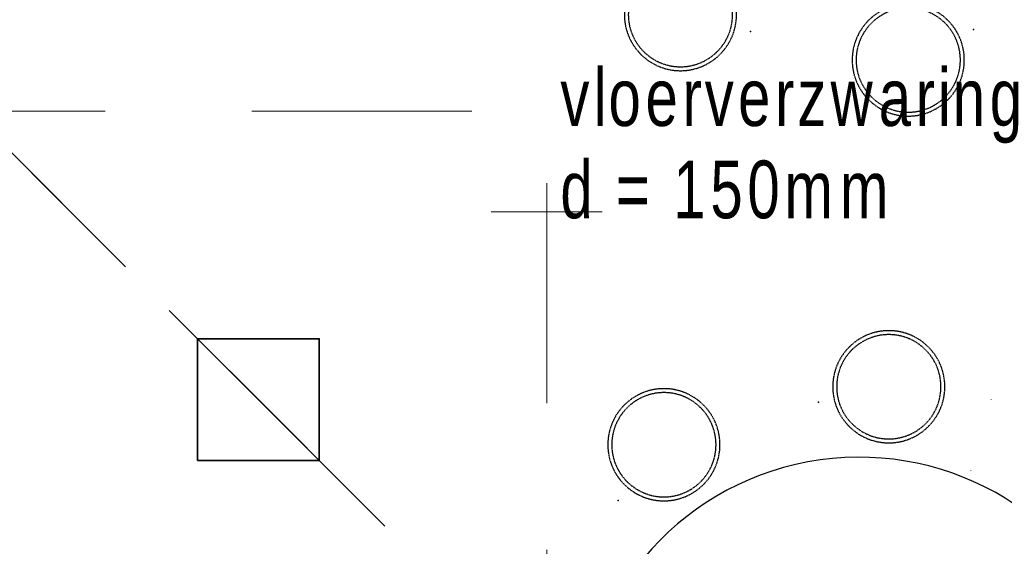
# Model space of a CAD drawing. Header units: millimetres. Extents: x -437 to 139813, y -473 to 90544.
# Tile 91 of 149: x 59368 to 62441, y 67086 to 68730. Entities that reach past the tile are written whole.
import ezdxf

# ---------------------------------------------------------------- set-up
doc = ezdxf.new("R2010")
doc.units = ezdxf.units.MM
for name, pattern in [('DGN Style 1', [688.000884, 1.14476, -686.856124]), ('DGN Style 2', [1144.760206, 686.856124, -457.904082]), ('HHL_V050', [3, 2, -1])]:
    doc.linetypes.add(name, pattern=pattern)
doc.layers.add('059 Kader (tekening)', color=253, linetype='Continuous', lineweight=13)
for name, color, linetype in [('B4TM', 3, 'Continuous'), ('CH-00-chairs', 3, 'Continuous'), ('DR-90-points', 31, 'Continuous'), ('Xref', 253, 'Continuous')]:
    doc.layers.add(name, color=color, linetype=linetype)
doc.styles.add('Arial 1.8 mm', font='arial.ttf', dxfattribs={"width": 0.722222, "height": 1.8})

# ---------------------------------------------------------------- blocks, each defined once
blk = doc.blocks.new('AE1')
at = {"layer": '059 Kader (tekening)', "color": 12, "linetype": 'Continuous', "lineweight": 13}
mesh = blk.add_polyface(dxfattribs=at)
corners = [(0, 0), (1399, 0), (1399, 841), (0, 841)]
mesh.append_faces([[corners[k] for k in face] for face in [(3, 1, 2)]], dxfattribs={"vtx0": -1, "color": 12})
mesh.append_faces([[corners[k] for k in face] for face in [(3, 0, 1)]], dxfattribs={"vtx2": -1, "color": 12})
at = {"layer": '059 Kader (tekening)', "color": 12, "linetype": 'Continuous', "lineweight": 35}
mesh = blk.add_polyface(dxfattribs=at)
corners = [(10, 10), (1389, 10), (1389, 831), (10, 831)]
mesh.append_faces([[corners[k] for k in face] for face in [(0, 2, 3)]], dxfattribs={"vtx0": -1, "color": 12})
mesh.append_faces([[corners[k] for k in face] for face in [(1, 2, 0)]], dxfattribs={"vtx1": -1, "color": 12})
blk = doc.blocks.new('Hocker')
at = {"layer": 'CH-00-chairs', "linetype": 'HHL_V050'}
for radius in [175, 162.7]:
    blk.add_circle((0, -225), radius, dxfattribs=at)
at = {"layer": 'DR-90-points'}
blk.add_point((0, 0), dxfattribs=at)
blk = doc.blocks.new('*U268')
at = {"layer": 'B4TM', "xscale": -1, "rotation": 90}
blk.add_blockref('Hocker', (-200, 0), dxfattribs=at)
blk = doc.blocks.new('*U269')
at = {"layer": 'B4TM', "color": 0, "linetype": 'ByBlock', "lineweight": -2, "transparency": 16777216}
for p, rotation in [((38539.2, 77827), 231.4285714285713), ((37848, 77624.4), 192.8571428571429)]:
    blk.add_blockref('*U268', p, dxfattribs=dict(at, rotation=rotation))
blk = doc.blocks.new('*U273')
at = {"layer": 'B4TM', "xscale": -1, "rotation": 90}
blk.add_blockref('Hocker', (-200, 0), dxfattribs=at)
blk = doc.blocks.new('*U274')
at = {"layer": 'B4TM', "color": 0, "linetype": 'ByBlock', "lineweight": -2, "transparency": 16777216}
for p, rotation in [((37481.9, 79718.7), 38.57142857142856), ((36947.2, 79236.2), 77.14285714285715)]:
    blk.add_blockref('*U273', p, dxfattribs=dict(at, rotation=rotation))

msp = doc.modelspace()

# ---------------------------------------------------------------- linework, layer by layer
at = {"layer": 'B4TM'}
msp.add_arc((61988.1, 66489.3), 875, 21.4723, 337.7943, dxfattribs=at)
at = {"layer": 'Xref', "linetype": 'Continuous', "lineweight": 13}
msp.add_line((61186, 68130.4), (60840, 68130.4), dxfattribs=at)

# ---------------------------------------------------------------- block references
at = {"layer": 'B4TM', "rotation": 333.6495996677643}
for name, p in [('*U269', (-6915.2, 15979.9)), ('*U274', (-6915.2, 12779.9))]:
    msp.add_blockref(name, p, dxfattribs=at)
at = {"layer": 'Xref', "linetype": 'Continuous', "lineweight": 35, "xscale": 100, "yscale": 100, "zscale": 100}
msp.add_blockref('AE1', (-87, 6444.2), dxfattribs=at)

# ---------------------------------------------------------------- texts
at = {"layer": 'Xref', "linetype": 'Continuous', "lineweight": 13, "insert": (61055.4, 68107.4), "char_height": 180, "attachment_point": 7, "line_spacing_factor": 0.96, "style": 'Arial 1.8 mm'}
msp.add_mtext('\\H1x;\\W0.722222;\\T1.145;vloerverzwaring\\Pd = 150mm', dxfattribs=at)

# ---------------------------------------------------------------- meshes
at = {"layer": 'Xref', "linetype": 'DGN Style 1', "lineweight": 13}
mesh = msp.add_polyface(dxfattribs=at)
corners = [(52913, 85844.2), (67613, 85844.2), (67613, 60044.2), (60263, 60044.2), (41813, 60044.2), (41813, 85844.2), (49313, 85844.2), (49313, 85834.2), (52913, 85834.2)]
mesh.append_faces([[corners[k] for k in face] for face in [(3, 1, 2), (1, 8, 0), (7, 5, 6)]], dxfattribs={"vtx0": -1})
mesh.append_faces([[corners[k] for k in face] for face in [(8, 3, 7), (4, 7, 3)]], dxfattribs={"vtx0": -1, "vtx1": -1})
mesh.append_faces([[corners[k] for k in face] for face in [(3, 8, 1)]], dxfattribs={"vtx0": -1, "vtx1": -1, "vtx2": -1})
mesh.append_faces([[corners[k] for k in face] for face in [(7, 4, 5)]], dxfattribs={"vtx0": -1, "vtx2": -1})
at = {"layer": 'Xref', "linetype": 'DGN Style 2', "lineweight": 13}
mesh = msp.add_polyface(dxfattribs=at)
corners = [(59213, 66644.2), (61013, 66644.2), (61013, 68444.2), (59213, 68444.2)]
mesh.append_faces([[corners[k] for k in face] for face in [(3, 1, 2)]], dxfattribs={"vtx0": -1})
mesh.append_faces([[corners[k] for k in face] for face in [(3, 0, 1)]], dxfattribs={"vtx2": -1})
at = {"layer": 'Xref', "linetype": 'Continuous', "lineweight": 35}
mesh = msp.add_polyface(dxfattribs=at)
corners = [(59923, 67354.2), (60303, 67354.2), (60303, 67734.2), (59923, 67734.2)]
mesh.append_faces([[corners[k] for k in face] for face in [(3, 1, 2)]], dxfattribs={"vtx0": -1})
mesh.append_faces([[corners[k] for k in face] for face in [(3, 0, 1)]], dxfattribs={"vtx2": -1})

doc.saveas('drawing.dxf')
